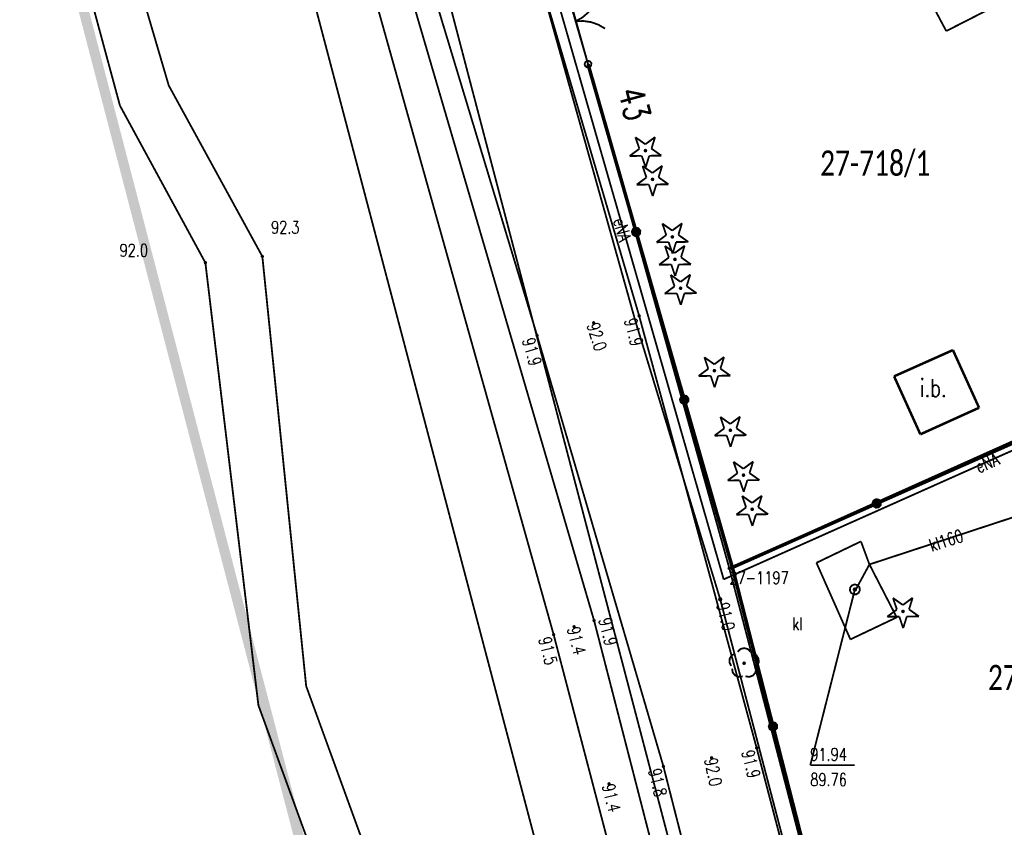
# Model space of a CAD drawing. Header units: metres. Extents: x 7542868 to 7543897, y 5828496 to 5830561.
# Tile 22 of 122: x 7543245 to 7543293, y 5829866 to 5829906. Entities that reach past the tile are written whole.
import ezdxf
from ezdxf.enums import TextEntityAlignment as Align

# ---------------------------------------------------------------- set-up
doc = ezdxf.new("R2010")
doc.units = ezdxf.units.M
doc.header["$MEASUREMENT"] = 0
for name, color, linetype in [('ADRESY_EADTD_T_0', 7, 'Continuous'), ('BDOT500_BUIB_E_T_6', 7, 'Continuous'), ('BDOT500_BUIB_L_10', 7, 'Continuous'), ('BDOT500_KTCR_L_1', 7, 'Continuous'), ('BDOT500_KTJZ_L_0', 7, 'Continuous'), ('BDOT500_KTOK_L_1', 7, 'Continuous'), ('BDOT500_KTOK_L_4', 7, 'Continuous'), ('BDOT500_OBOP_T_0', 7, 'Continuous'), ('BDOT500_OBOP_T_1', 7, 'Continuous'), ('BDOT500_PTRW_L_1', 7, 'Continuous'), ('BDOT500_RTPW_T_0', 7, 'Continuous'), ('GESUT_SUPE_E_T_3', 7, 'Continuous'), ('GESUT_SUPE_L_2', 7, 'Continuous'), ('GESUT_SUPE_L_3', 7, 'Continuous'), ('GESUT_SUPK_E_T_1', 7, 'Continuous'), ('GESUT_SUPK_L_1', 7, 'Continuous'), ('GESUT_SUPP_L_6', 7, 'Continuous'), ('GESUT_SUTE_T_0', 7, 'Continuous'), ('GESUT_SUTK_T_0', 7, 'Continuous'), ('GESUT_SUUK_E_T_1', 7, 'Continuous'), ('GESUT_SUUK_L_1', 7, 'Continuous'), ('GESUT_SUUK_T_4', 7, 'Continuous'), ('GLOWNA_BAZA_DZIALKI', 7, 'Continuous'), ('GLOWNA_BAZA_NUMERY_PUNKTOW', 7, 'Continuous'), ('GLOWNA_BAZA_PUNKTY', 7, 'Continuous'), ('LINIA_DRZEW', 7, 'Continuous'), ('SZUMIN_511-1_DROGA_POM_UZUPEL__', 7, 'Continuous')]:
    doc.layers.add(name, color=color, linetype=linetype)
doc.layers.add('Numery_dzialek', color=7, linetype='Continuous', lineweight=13)
doc.styles.add('Legend', font='calibri.ttf')
doc.styles.add('STYL_ARIAL', font='simplex', dxfattribs={"width": 0.75, "oblique": 0.1})

msp = doc.modelspace()

# ---------------------------------------------------------------- linework, layer by layer
at = {"layer": 'BDOT500_BUIB_L_10', "color": 7, "const_width": 0.125}
for points in [[(7543287.78, 5829888.47), (7543290.69, 5829889.77)], [(7543290.69, 5829889.77), (7543291.9832, 5829886.915)], [(7543289.08, 5829885.6), (7543287.78, 5829888.47)], [(7543291.9832, 5829886.915), (7543289.08, 5829885.6)]]:
    msp.add_lwpolyline(points, dxfattribs=at)
at = {"layer": 'BDOT500_KTCR_L_1', "color": 7, "const_width": 0.09}
for points in [[(7543286.52, 5829912.79), (7543290.36, 5829905.56)], [(7543290.36, 5829905.56), (7543293.46, 5829907.14)]]:
    msp.add_lwpolyline(points, dxfattribs=at)
at = {"layer": 'BDOT500_KTJZ_L_0', "color": 7, "const_width": 0.09}
for points in [[(7543249.4859, 5829901.8675), (7543244.5911, 5829919.9568)], [(7543247.05, 5829919.38), (7543251.8993, 5829902.8645)], [(7543268.92, 5829912.72), (7543275.17, 5829891.46)], [(7543270.12, 5829890.49), (7543263.62, 5829912)], [(7543251.8993, 5829902.8645), (7543256.529, 5829894.4054)], [(7543253.7107, 5829894.0957), (7543249.4859, 5829901.8675)], [(7543256.3336, 5829872.1907), (7543253.7107, 5829894.0957)], [(7543256.529, 5829894.4054), (7543258.6974, 5829873.1373)], [(7543275.17, 5829891.46), (7543280.98, 5829870.08)], [(7543276.37, 5829869.16), (7543270.12, 5829890.49)], [(7543258.6974, 5829873.1373), (7543262.3275, 5829863.1511)], [(7543259.9126, 5829862.3741), (7543256.3336, 5829872.1907)], [(7543280.98, 5829870.08), (7543286.9, 5829847.5)], [(7543282.12, 5829846.59), (7543276.37, 5829869.16)]]:
    msp.add_lwpolyline(points, dxfattribs=at)
at = {"layer": 'BDOT500_KTOK_L_1', "color": 7, "const_width": 0.09}
for points in [[(7543271.8163, 5829906.7604), (7543272.2341, 5829905.3197)], [(7543273.0648, 5829907.1225), (7543272.8886, 5829906.7813), (7543272.6504, 5829906.48), (7543272.359, 5829906.2299), (7543272.0252, 5829906.0401)], [(7543272.0252, 5829906.0401), (7543272.4088, 5829906.0583), (7543272.7888, 5829906.0028), (7543273.1512, 5829905.8758), (7543273.4826, 5829905.6818)], [(7543272.2341, 5829905.3197), (7543272.64, 5829903.92)], [(7543272.5055, 5829903.816), (7543272.4701, 5829903.9268), (7543272.5143, 5829904.0344), (7543272.6172, 5829904.0885), (7543272.7308, 5829904.0637), (7543272.802, 5829903.9717), (7543272.7973, 5829903.8555), (7543272.719, 5829903.7695), (7543272.6038, 5829903.7539), (7543272.5055, 5829903.816)]]:
    msp.add_lwpolyline(points, dxfattribs=at)
at = {"layer": 'BDOT500_KTOK_L_4', "color": 7, "const_width": 0.175}
for points in [[(7543275.02, 5829895.6167), (7543272.64, 5829903.92)], [(7543274.8855, 5829895.5127), (7543274.8501, 5829895.6235), (7543274.8943, 5829895.7311), (7543274.9972, 5829895.7851), (7543275.1108, 5829895.7604), (7543275.182, 5829895.6683), (7543275.1773, 5829895.5522), (7543275.099, 5829895.4661), (7543274.9838, 5829895.4506), (7543274.8855, 5829895.5127)], [(7543277.4, 5829887.3133), (7543275.02, 5829895.6167)], [(7543277.2655, 5829887.2094), (7543277.2301, 5829887.3202), (7543277.2743, 5829887.4277), (7543277.3772, 5829887.4818), (7543277.4908, 5829887.457), (7543277.562, 5829887.365), (7543277.5573, 5829887.2488), (7543277.479, 5829887.1628), (7543277.3638, 5829887.1472), (7543277.2655, 5829887.2094)], [(7543279.78, 5829879.01), (7543277.4, 5829887.3133)], [(7543286.923, 5829882.1792), (7543294.066, 5829885.3485)], [(7543286.7885, 5829882.0753), (7543286.7531, 5829882.1861), (7543286.7972, 5829882.2936), (7543286.9002, 5829882.3477), (7543287.0138, 5829882.3229), (7543287.0849, 5829882.2309), (7543287.0803, 5829882.1147), (7543287.002, 5829882.0287), (7543286.8868, 5829882.0131), (7543286.7885, 5829882.0753)], [(7543279.78, 5829879.01), (7543286.923, 5829882.1792)], [(7543281.7925, 5829871.14), (7543279.78, 5829879.01)], [(7543281.658, 5829871.036), (7543281.6226, 5829871.1468), (7543281.6668, 5829871.2544), (7543281.7697, 5829871.3085), (7543281.8833, 5829871.2837), (7543281.9545, 5829871.1917), (7543281.9498, 5829871.0755), (7543281.8715, 5829870.9895), (7543281.7563, 5829870.9739), (7543281.658, 5829871.036)], [(7543283.805, 5829863.27), (7543281.7925, 5829871.14)]]:
    msp.add_lwpolyline(points, dxfattribs=at)
at = {"layer": 'BDOT500_OBOP_T_0', "color": 3, "const_width": 0.09}
for points in [[(7543274.9863, 5829900.3021), (7543275.4761, 5829899.9554)], [(7543275.1788, 5829899.7337), (7543274.9863, 5829900.3021)], [(7543275.4761, 5829899.9554), (7543275.9571, 5829900.3141)], [(7543275.9571, 5829900.3141), (7543275.7788, 5829899.7412)], [(7543274.6978, 5829899.375), (7543275.1788, 5829899.7337)], [(7543275.2978, 5829899.3825), (7543274.6978, 5829899.375)], [(7543275.4903, 5829898.8141), (7543275.2978, 5829899.3825)], [(7543275.48, 5829899.685), (7543275.5118, 5829899.6718), (7543275.525, 5829899.64), (7543275.5118, 5829899.6082), (7543275.48, 5829899.595), (7543275.4482, 5829899.6082), (7543275.435, 5829899.64), (7543275.4482, 5829899.6718), (7543275.48, 5829899.685)], [(7543275.6686, 5829899.3871), (7543275.4903, 5829898.8141)], [(7543276.2686, 5829899.3945), (7543275.6686, 5829899.3871)], [(7543275.7788, 5829899.7412), (7543276.2686, 5829899.3945)], [(7543275.8261, 5829898.5354), (7543276.3071, 5829898.8941)], [(7543276.3071, 5829898.8941), (7543276.1288, 5829898.3212)], [(7543275.3363, 5829898.8821), (7543275.8261, 5829898.5354)], [(7543275.5288, 5829898.3137), (7543275.3363, 5829898.8821)], [(7543275.0478, 5829897.955), (7543275.5288, 5829898.3137)], [(7543275.6478, 5829897.9625), (7543275.0478, 5829897.955)], [(7543275.8403, 5829897.3941), (7543275.6478, 5829897.9625)], [(7543275.83, 5829898.265), (7543275.8618, 5829898.2518), (7543275.875, 5829898.22), (7543275.8618, 5829898.1882), (7543275.83, 5829898.175), (7543275.7982, 5829898.1882), (7543275.785, 5829898.22), (7543275.7982, 5829898.2518), (7543275.83, 5829898.265)], [(7543276.0186, 5829897.9671), (7543275.8403, 5829897.3941)], [(7543276.6186, 5829897.9745), (7543276.0186, 5829897.9671)], [(7543276.1288, 5829898.3212), (7543276.6186, 5829897.9745)], [(7543276.3163, 5829896.0321), (7543276.8061, 5829895.6855)], [(7543276.5088, 5829895.4638), (7543276.3163, 5829896.0321)], [(7543276.8061, 5829895.6855), (7543277.2871, 5829896.0442)], [(7543277.2871, 5829896.0442), (7543277.1088, 5829895.4712)], [(7543276.0277, 5829895.1051), (7543276.5088, 5829895.4638)], [(7543276.6277, 5829895.1125), (7543276.0277, 5829895.1051)], [(7543276.8202, 5829894.5442), (7543276.6277, 5829895.1125)], [(7543276.81, 5829895.415), (7543276.8418, 5829895.4018), (7543276.855, 5829895.37), (7543276.8418, 5829895.3382), (7543276.81, 5829895.325), (7543276.7782, 5829895.3382), (7543276.765, 5829895.37), (7543276.7782, 5829895.4018), (7543276.81, 5829895.415)], [(7543276.9986, 5829895.1171), (7543276.8202, 5829894.5442)], [(7543277.5986, 5829895.1246), (7543276.9986, 5829895.1171)], [(7543277.1088, 5829895.4712), (7543277.5986, 5829895.1246)], [(7543276.4463, 5829894.9221), (7543276.9361, 5829894.5754)], [(7543276.6388, 5829894.3537), (7543276.4463, 5829894.9221)], [(7543276.9361, 5829894.5754), (7543277.4171, 5829894.9341)], [(7543277.4171, 5829894.9341), (7543277.2388, 5829894.3612)], [(7543276.1578, 5829893.995), (7543276.6388, 5829894.3537)], [(7543276.94, 5829894.305), (7543276.9718, 5829894.2918), (7543276.985, 5829894.26), (7543276.9718, 5829894.2282), (7543276.94, 5829894.215), (7543276.9082, 5829894.2282), (7543276.895, 5829894.26), (7543276.9082, 5829894.2918), (7543276.94, 5829894.305)], [(7543277.2388, 5829894.3612), (7543277.7286, 5829894.0145)], [(7543276.7578, 5829894.0025), (7543276.1578, 5829893.995)], [(7543276.9503, 5829893.4341), (7543276.7578, 5829894.0025)], [(7543277.1286, 5829894.0071), (7543276.9503, 5829893.4341)], [(7543277.7286, 5829894.0145), (7543277.1286, 5829894.0071)], [(7543276.7263, 5829893.4921), (7543277.2161, 5829893.1455)], [(7543276.9188, 5829892.9238), (7543276.7263, 5829893.4921)], [(7543277.2161, 5829893.1455), (7543277.6971, 5829893.5042)], [(7543277.6971, 5829893.5042), (7543277.5188, 5829892.9312)], [(7543276.4377, 5829892.5651), (7543276.9188, 5829892.9238)], [(7543277.0377, 5829892.5725), (7543276.4377, 5829892.5651)], [(7543277.2302, 5829892.0042), (7543277.0377, 5829892.5725)], [(7543277.22, 5829892.875), (7543277.2518, 5829892.8618), (7543277.265, 5829892.83), (7543277.2518, 5829892.7982), (7543277.22, 5829892.785), (7543277.1882, 5829892.7982), (7543277.175, 5829892.83), (7543277.1882, 5829892.8618), (7543277.22, 5829892.875)], [(7543277.4086, 5829892.5771), (7543277.2302, 5829892.0042)], [(7543278.0086, 5829892.5846), (7543277.4086, 5829892.5771)], [(7543277.5188, 5829892.9312), (7543278.0086, 5829892.5846)], [(7543278.3963, 5829889.4121), (7543278.8861, 5829889.0655)], [(7543278.5888, 5829888.8438), (7543278.3963, 5829889.4121)], [(7543278.8861, 5829889.0655), (7543279.3671, 5829889.4242)], [(7543279.3671, 5829889.4242), (7543279.1888, 5829888.8512)], [(7543278.1077, 5829888.4851), (7543278.5888, 5829888.8438)], [(7543278.89, 5829888.795), (7543278.9218, 5829888.7818), (7543278.935, 5829888.75), (7543278.9218, 5829888.7182), (7543278.89, 5829888.705), (7543278.8582, 5829888.7182), (7543278.845, 5829888.75), (7543278.8582, 5829888.7818), (7543278.89, 5829888.795)], [(7543279.1888, 5829888.8512), (7543279.6786, 5829888.5046)], [(7543278.7077, 5829888.4925), (7543278.1077, 5829888.4851)], [(7543278.9002, 5829887.9242), (7543278.7077, 5829888.4925)], [(7543279.0786, 5829888.4971), (7543278.9002, 5829887.9242)], [(7543279.6786, 5829888.5046), (7543279.0786, 5829888.4971)], [(7543279.1863, 5829886.4621), (7543279.6761, 5829886.1154)], [(7543279.3788, 5829885.8937), (7543279.1863, 5829886.4621)], [(7543279.6761, 5829886.1154), (7543280.1571, 5829886.4741)], [(7543280.1571, 5829886.4741), (7543279.9788, 5829885.9012)], [(7543278.8977, 5829885.535), (7543279.3788, 5829885.8937)], [(7543279.68, 5829885.845), (7543279.7118, 5829885.8318), (7543279.725, 5829885.8), (7543279.7118, 5829885.7682), (7543279.68, 5829885.755), (7543279.6482, 5829885.7682), (7543279.635, 5829885.8), (7543279.6482, 5829885.8318), (7543279.68, 5829885.845)], [(7543279.9788, 5829885.9012), (7543280.4686, 5829885.5545)], [(7543279.4977, 5829885.5425), (7543278.8977, 5829885.535)], [(7543279.6902, 5829884.9741), (7543279.4977, 5829885.5425)], [(7543279.8686, 5829885.5471), (7543279.6902, 5829884.9741)], [(7543280.4686, 5829885.5545), (7543279.8686, 5829885.5471)], [(7543279.8363, 5829884.2421), (7543280.3261, 5829883.8955)], [(7543280.0288, 5829883.6738), (7543279.8363, 5829884.2421)], [(7543280.3261, 5829883.8955), (7543280.8071, 5829884.2542)], [(7543280.8071, 5829884.2542), (7543280.6288, 5829883.6812)], [(7543279.5478, 5829883.3151), (7543280.0288, 5829883.6738)], [(7543280.1478, 5829883.3225), (7543279.5478, 5829883.3151)], [(7543280.3403, 5829882.7542), (7543280.1478, 5829883.3225)], [(7543280.33, 5829883.625), (7543280.3618, 5829883.6118), (7543280.375, 5829883.58), (7543280.3618, 5829883.5482), (7543280.33, 5829883.535), (7543280.2982, 5829883.5482), (7543280.285, 5829883.58), (7543280.2982, 5829883.6118), (7543280.33, 5829883.625)], [(7543280.5186, 5829883.3271), (7543280.3403, 5829882.7542)], [(7543281.1186, 5829883.3346), (7543280.5186, 5829883.3271)], [(7543280.6288, 5829883.6812), (7543281.1186, 5829883.3346)], [(7543280.2663, 5829882.5521), (7543280.7561, 5829882.2054)], [(7543280.4588, 5829881.9837), (7543280.2663, 5829882.5521)], [(7543280.7561, 5829882.2054), (7543281.2371, 5829882.5641)], [(7543281.2371, 5829882.5641), (7543281.0588, 5829881.9912)], [(7543279.9777, 5829881.625), (7543280.4588, 5829881.9837)], [(7543280.76, 5829881.935), (7543280.7918, 5829881.9218), (7543280.805, 5829881.89), (7543280.7918, 5829881.8582), (7543280.76, 5829881.845), (7543280.7282, 5829881.8582), (7543280.715, 5829881.89), (7543280.7282, 5829881.9218), (7543280.76, 5829881.935)], [(7543281.0588, 5829881.9912), (7543281.5486, 5829881.6445)], [(7543280.5777, 5829881.6325), (7543279.9777, 5829881.625)], [(7543280.7702, 5829881.0641), (7543280.5777, 5829881.6325)], [(7543280.9486, 5829881.6371), (7543280.7702, 5829881.0641)], [(7543281.5486, 5829881.6445), (7543280.9486, 5829881.6371)], [(7543287.7262, 5829877.4974), (7543288.216, 5829877.1508)], [(7543287.9187, 5829876.9291), (7543287.7262, 5829877.4974)], [(7543288.216, 5829877.1508), (7543288.697, 5829877.5095)], [(7543288.697, 5829877.5095), (7543288.5187, 5829876.9365)], [(7543287.4376, 5829876.5704), (7543287.9187, 5829876.9291)], [(7543288.0376, 5829876.5778), (7543287.4376, 5829876.5704)], [(7543288.2301, 5829876.0095), (7543288.0376, 5829876.5778)], [(7543288.2199, 5829876.8803), (7543288.2517, 5829876.8671), (7543288.2649, 5829876.8353), (7543288.2517, 5829876.8035), (7543288.2199, 5829876.7903), (7543288.1881, 5829876.8035), (7543288.1749, 5829876.8353), (7543288.1881, 5829876.8671), (7543288.2199, 5829876.8803)], [(7543288.4085, 5829876.5824), (7543288.2301, 5829876.0095)], [(7543289.0085, 5829876.5899), (7543288.4085, 5829876.5824)], [(7543288.5187, 5829876.9365), (7543289.0085, 5829876.5899)]]:
    msp.add_lwpolyline(points, dxfattribs=at)
at = {"layer": 'BDOT500_OBOP_T_1', "color": 3, "const_width": 0.09}
for points in [[(7543279.7241, 5829874.1356), (7543279.6364, 5829874.3084), (7543279.6467, 5829874.5018), (7543279.7521, 5829874.6643), (7543279.9245, 5829874.7525)], [(7543280.0357, 5829874.8333), (7543280.1729, 5829874.97), (7543280.36, 5829875.0201), (7543280.5471, 5829874.97), (7543280.6843, 5829874.8333)], [(7543280.7956, 5829874.7525), (7543280.9679, 5829874.6643), (7543281.0733, 5829874.5018), (7543281.0836, 5829874.3084), (7543280.996, 5829874.1356)], [(7543280.36, 5829874.315), (7543280.3918, 5829874.3018), (7543280.405, 5829874.27), (7543280.3918, 5829874.2382), (7543280.36, 5829874.225), (7543280.3282, 5829874.2382), (7543280.315, 5829874.27), (7543280.3282, 5829874.3018), (7543280.36, 5829874.315)], [(7543280.2913, 5829873.6236), (7543280.0999, 5829873.5937), (7543279.9192, 5829873.6632), (7543279.7972, 5829873.8136), (7543279.7666, 5829874.0048)], [(7543280.9535, 5829874.0048), (7543280.9228, 5829873.8136), (7543280.8008, 5829873.6632), (7543280.6201, 5829873.5937), (7543280.4288, 5829873.6236)]]:
    msp.add_lwpolyline(points, dxfattribs=at)
at = {"layer": 'BDOT500_PTRW_L_1', "color": 7, "const_width": 0.09}
for points in [[(7543270.94, 5829875.68), (7543259.08, 5829917.97)], [(7543260.7, 5829918.19), (7543272.94, 5829876.38)], [(7543272.94, 5829876.38), (7543285.28, 5829828.42)], [(7543283.62, 5829827.28), (7543270.94, 5829875.68)]]:
    msp.add_lwpolyline(points, dxfattribs=at)
at = {"layer": 'BDOT500_RTPW_T_0', "color": 7, "const_width": 0.075}
for points in [[(7543253.7557, 5829894.0957), (7543253.7425, 5829894.0639), (7543253.7107, 5829894.0507), (7543253.6789, 5829894.0639), (7543253.6657, 5829894.0957), (7543253.6789, 5829894.1276), (7543253.7107, 5829894.1407), (7543253.7425, 5829894.1276), (7543253.7557, 5829894.0957)], [(7543256.574, 5829894.4054), (7543256.5608, 5829894.3736), (7543256.529, 5829894.3604), (7543256.4972, 5829894.3736), (7543256.484, 5829894.4054), (7543256.4972, 5829894.4372), (7543256.529, 5829894.4504), (7543256.5608, 5829894.4372), (7543256.574, 5829894.4054)], [(7543272.92, 5829891.165), (7543272.9518, 5829891.1518), (7543272.965, 5829891.12), (7543272.9518, 5829891.0882), (7543272.92, 5829891.075), (7543272.8882, 5829891.0882), (7543272.875, 5829891.12), (7543272.8882, 5829891.1518), (7543272.92, 5829891.165)], [(7543275.17, 5829891.505), (7543275.2018, 5829891.4918), (7543275.215, 5829891.46), (7543275.2018, 5829891.4282), (7543275.17, 5829891.415), (7543275.1382, 5829891.4282), (7543275.125, 5829891.46), (7543275.1382, 5829891.4918), (7543275.17, 5829891.505)], [(7543270.12, 5829890.535), (7543270.1518, 5829890.5218), (7543270.165, 5829890.49), (7543270.1518, 5829890.4582), (7543270.12, 5829890.445), (7543270.0882, 5829890.4582), (7543270.075, 5829890.49), (7543270.0882, 5829890.5218), (7543270.12, 5829890.535)], [(7543271.95, 5829876.125), (7543271.9818, 5829876.1118), (7543271.995, 5829876.08), (7543271.9818, 5829876.0482), (7543271.95, 5829876.035), (7543271.9182, 5829876.0482), (7543271.905, 5829876.08), (7543271.9182, 5829876.1118), (7543271.95, 5829876.125)], [(7543272.94, 5829876.425), (7543272.9718, 5829876.4118), (7543272.985, 5829876.38), (7543272.9718, 5829876.3482), (7543272.94, 5829876.335), (7543272.9082, 5829876.3482), (7543272.895, 5829876.38), (7543272.9082, 5829876.4118), (7543272.94, 5829876.425)], [(7543270.94, 5829875.725), (7543270.9718, 5829875.7118), (7543270.985, 5829875.68), (7543270.9718, 5829875.6482), (7543270.94, 5829875.635), (7543270.9082, 5829875.6482), (7543270.895, 5829875.68), (7543270.9082, 5829875.7118), (7543270.94, 5829875.725)], [(7543280.98, 5829870.125), (7543281.0118, 5829870.1118), (7543281.025, 5829870.08), (7543281.0118, 5829870.0482), (7543280.98, 5829870.035), (7543280.9482, 5829870.0482), (7543280.935, 5829870.08), (7543280.9482, 5829870.1118), (7543280.98, 5829870.125)], [(7543276.37, 5829869.205), (7543276.4018, 5829869.1918), (7543276.415, 5829869.16), (7543276.4018, 5829869.1282), (7543276.37, 5829869.115), (7543276.3382, 5829869.1282), (7543276.325, 5829869.16), (7543276.3382, 5829869.1918), (7543276.37, 5829869.205)], [(7543278.75, 5829869.635), (7543278.7818, 5829869.6218), (7543278.795, 5829869.59), (7543278.7818, 5829869.5582), (7543278.75, 5829869.545), (7543278.7182, 5829869.5582), (7543278.705, 5829869.59), (7543278.7182, 5829869.6218), (7543278.75, 5829869.635)], [(7543273.68, 5829868.345), (7543273.7118, 5829868.3318), (7543273.725, 5829868.3), (7543273.7118, 5829868.2682), (7543273.68, 5829868.255), (7543273.6482, 5829868.2682), (7543273.635, 5829868.3), (7543273.6482, 5829868.3318), (7543273.68, 5829868.345)]]:
    msp.add_lwpolyline(points, dxfattribs=at)
at = {"layer": 'GESUT_SUPE_L_2', "color": 1, "const_width": 0.09}
for points in [[(7543266.85, 5829920.22), (7543274.99, 5829891.18)], [(7543274.99, 5829891.18), (7543279.18, 5829877.43)], [(7543279.18, 5829877.43), (7543286.9, 5829847.92)]]:
    msp.add_lwpolyline(points, dxfattribs=at)
at = {"layer": 'GESUT_SUPE_L_3', "color": 1, "const_width": 0.09}
for points in [[(7543279.35, 5829878.42), (7543268.65, 5829915.74)], [(7543301.45, 5829888.29), (7543279.35, 5829878.42)]]:
    msp.add_lwpolyline(points, dxfattribs=at)
at = {"layer": 'GESUT_SUPK_L_1', "color": 34, "const_width": 0.09}
for points in [[(7543293.84, 5829881.55), (7543286.56, 5829879.16)], [(7543293.84, 5829881.55), (7543286.56, 5829879.16)], [(7543286.56, 5829879.16), (7543285.8846, 5829877.9175)], [(7543286.56, 5829879.16), (7543285.8846, 5829877.9175)]]:
    msp.add_lwpolyline(points, dxfattribs=at)
at = {"layer": 'GESUT_SUPP_L_6', "color": 30, "const_width": 0.09}
msp.add_lwpolyline([(7543256.6434, 5829916.299), (7543271.2965, 5829860.6753)], dxfattribs=at)
at = {"layer": 'GESUT_SUTE_T_0', "color": 1, "const_width": 0.09}
msp.add_lwpolyline([(7543279.18, 5829877.4925), (7543279.2242, 5829877.4742), (7543279.2425, 5829877.43), (7543279.2242, 5829877.3858), (7543279.18, 5829877.3675), (7543279.1358, 5829877.3858), (7543279.1175, 5829877.43), (7543279.1358, 5829877.4742), (7543279.18, 5829877.4925)], dxfattribs=at)
at = {"layer": 'GESUT_SUTK_T_0', "color": 34, "const_width": 0.09}
for points in [[(7543285.84, 5829877.9825), (7543285.8842, 5829877.9642), (7543285.9025, 5829877.92), (7543285.8842, 5829877.8758), (7543285.84, 5829877.8575), (7543285.7958, 5829877.8758), (7543285.7775, 5829877.92), (7543285.7958, 5829877.9642), (7543285.84, 5829877.9825)], [(7543285.84, 5829877.92), (7543283.6352, 5829869.2275)], [(7543283.6352, 5829869.2275), (7543285.8338, 5829869.2275)]]:
    msp.add_lwpolyline(points, dxfattribs=at)
at = {"layer": 'GESUT_SUUK_L_1', "color": 7, "const_width": 0.09}
for points in [[(7543283.94, 5829879.24), (7543286.14, 5829880.3)], [(7543286.14, 5829880.3), (7543286.56, 5829879.16)], [(7543285.62, 5829875.45), (7543283.94, 5829879.24)], [(7543286.56, 5829879.16), (7543287.91, 5829876.54)], [(7543287.91, 5829876.54), (7543285.62, 5829875.45)]]:
    msp.add_lwpolyline(points, dxfattribs=at)
at = {"layer": 'GESUT_SUUK_T_4', "color": 7, "const_width": 0.09}
msp.add_lwpolyline([(7543285.84, 5829878.17), (7543285.9752, 5829878.1303), (7543286.0674, 5829878.0239), (7543286.0875, 5829877.8844), (7543286.0289, 5829877.7563), (7543285.9104, 5829877.6801), (7543285.7696, 5829877.6801), (7543285.6511, 5829877.7563), (7543285.5925, 5829877.8844), (7543285.6126, 5829878.0239), (7543285.7048, 5829878.1303), (7543285.84, 5829878.17)], dxfattribs=at)
at = {"layer": 'GLOWNA_BAZA_DZIALKI', "color": 92, "lineweight": 20, "const_width": 0.09}
for points in [[(7543265.18, 5829930.57), (7543279.63, 5829878.97)], [(7543299.89, 5829776.73), (7543260.86, 5829925.76)], [(7543279.63, 5829878.97), (7543315.66, 5829895.14)], [(7543279.63, 5829878.97), (7543285.5, 5829856.41)]]:
    msp.add_lwpolyline(points, dxfattribs=at)
at = {"layer": 'GLOWNA_BAZA_PUNKTY', "color": 7, "const_width": 0.09}
msp.add_lwpolyline([(7543279.63, 5829879.015), (7543279.6618, 5829879.0018), (7543279.675, 5829878.97), (7543279.6618, 5829878.9382), (7543279.63, 5829878.925), (7543279.5982, 5829878.9382), (7543279.585, 5829878.97), (7543279.5982, 5829879.0018), (7543279.63, 5829879.015)], dxfattribs=at)
at = {"layer": 'LINIA_DRZEW', "color": 6}
for p in [(7543272.6383, 5829903.9212), (7543275.1663, 5829891.4571), (7543272.9196, 5829891.1152), (7543270.1208, 5829890.4855), (7543279.7803, 5829879.0077), (7543271.9479, 5829876.0816), (7543272.9409, 5829876.3789), (7543270.9416, 5829875.6805), (7543280.3628, 5829874.2726), (7543280.982, 5829870.085), (7543278.75, 5829869.5876), (7543276.3698, 5829869.1645), (7543273.6822, 5829868.2989)]:
    msp.add_point(p, dxfattribs=at)
at = {"layer": 'SZUMIN_511-1_DROGA_POM_UZUPEL__', "color": 3}
for points, const_width in [([(7543279.63, 5829878.97), (7543265.18, 5829930.57)], 0.09), ([(7543334.685, 5829572.505), (7543244.256, 5829919.764)], 0.5), ([(7543315.66, 5829895.14), (7543279.63, 5829878.97)], 0.09)]:
    msp.add_lwpolyline(points, dxfattribs=dict(at, const_width=const_width))
at = {"layer": 'SZUMIN_511-1_DROGA_POM_UZUPEL__', "color": 7, "const_width": 0.09}
for points in [[(7543279.63, 5829878.97), (7543265.18, 5829930.57)], [(7543260.86, 5829925.76), (7543299.89, 5829776.73)], [(7543315.66, 5829895.14), (7543279.63, 5829878.97)], [(7543285.5, 5829856.41), (7543279.63, 5829878.97)]]:
    msp.add_lwpolyline(points, dxfattribs=at)

# ---------------------------------------------------------------- texts
at = {"layer": 'ADRESY_EADTD_T_0', "color": 214, "style": 'STYL_ARIAL', "width": 0.75}
msp.add_text('43', height=1.25, rotation=285.3333, dxfattribs=at).set_placement((7543273.9709, 5829901.6936), align=Align.BOTTOM_CENTER)
at = {"layer": 'BDOT500_BUIB_E_T_6', "color": 7, "style": 'STYL_ARIAL', "width": 0.75}
msp.add_text('i.b.', height=0.875, dxfattribs=at).set_placement((7543289.0608, 5829887.8932), align=Align.MIDDLE_LEFT)
at = {"layer": 'BDOT500_RTPW_T_0', "color": 7, "style": 'STYL_ARIAL', "width": 0.75}
for s, p in [('92.3', (7543256.9608, 5829896.1568)), ('92.0', (7543249.4673, 5829895.0185))]:
    msp.add_text(s, height=0.625, dxfattribs=at).set_placement(p, align=Align.TOP_LEFT)
for s, rotation, p in [('92.0', 287.1027, (7543272.8702, 5829891.1047)), ('91.4', 284.0361, (7543271.8995, 5829876.0674)), ('92.0', 281.2911, (7543278.6989, 5829869.5798)), ('91.4', 283.89, (7543273.6294, 5829868.2875))]:
    msp.add_text(s, height=0.625, rotation=rotation, dxfattribs=at).set_placement(p, align=Align.MIDDLE_LEFT)
for s, rotation, p in [('91.9', 285.0022, (7543275.0191, 5829891.4196)), ('91.9', 286.2333, (7543269.97, 5829890.4463)), ('91.5', 284.6961, (7543270.7889, 5829875.6404)), ('91.9', 284.4128, (7543280.8287, 5829870.0411)), ('91.8', 284.2815, (7543276.2186, 5829869.1215))]:
    msp.add_text(s, height=0.625, rotation=rotation, dxfattribs=at).set_placement(p, align=Align.TOP_LEFT)
msp.add_text('91.9', height=0.625, rotation=284.35, dxfattribs=at).set_placement((7543272.9736, 5829876.3886), align=Align.BOTTOM_LEFT)
at = {"layer": 'GESUT_SUPE_E_T_3', "color": 1, "style": 'STYL_ARIAL', "width": 0.75}
for rotation, p in [(285.98, (7543274.3291, 5829895.7247)), (23.3, (7543292.3839, 5829884.184))]:
    msp.add_text('eNA', height=0.625, rotation=rotation, dxfattribs=at).set_placement(p, align=Align.MIDDLE_CENTER)
at = {"layer": 'GESUT_SUPK_E_T_1', "color": 34, "style": 'STYL_ARIAL', "width": 0.75}
msp.add_text('kl160', height=0.625, rotation=18.1749, dxfattribs=at).set_placement((7543290.3547, 5829880.351), align=Align.MIDDLE_CENTER)
at = {"layer": 'GESUT_SUTE_T_0', "color": 1, "style": 'STYL_ARIAL', "width": 0.75}
msp.add_text('91.0', height=0.625, rotation=283.6003, dxfattribs=at).set_placement((7543278.8026, 5829877.1494), align=Align.BOTTOM_LEFT)
at = {"layer": 'GESUT_SUTK_T_0', "color": 34, "style": 'STYL_ARIAL', "width": 0.75}
for s, p in [('91.94', (7543283.6352, 5829870.0712)), ('89.76', (7543283.6352, 5829868.8212))]:
    msp.add_text(s, height=0.625, dxfattribs=at).set_placement(p, align=Align.TOP_LEFT)
at = {"layer": 'GESUT_SUUK_E_T_1', "color": 7, "style": 'STYL_ARIAL', "width": 0.75}
msp.add_text('kl', height=0.625, dxfattribs=at).set_placement((7543282.7438, 5829875.7132), align=Align.BOTTOM_LEFT)
at = {"layer": 'GLOWNA_BAZA_NUMERY_PUNKTOW', "color": 7, "style": 'STYL_ARIAL', "width": 0.75}
msp.add_text('27-1197', height=0.625, dxfattribs=at).set_placement((7543279.63, 5829878.8137), align=Align.TOP_LEFT)
at = {"layer": 'Numery_dzialek', "color": 92, "linetype": 'Continuous', "style": 'Legend', "width": 0.75}
for s, p in [('27-718/1', (7543284.12, 5829899.6475)), ('27-718/2', (7543292.42, 5829874.1875))]:
    msp.add_text(s, height=1.25, dxfattribs=at).set_placement(p, align=Align.TOP_LEFT)

doc.saveas('drawing.dxf')
